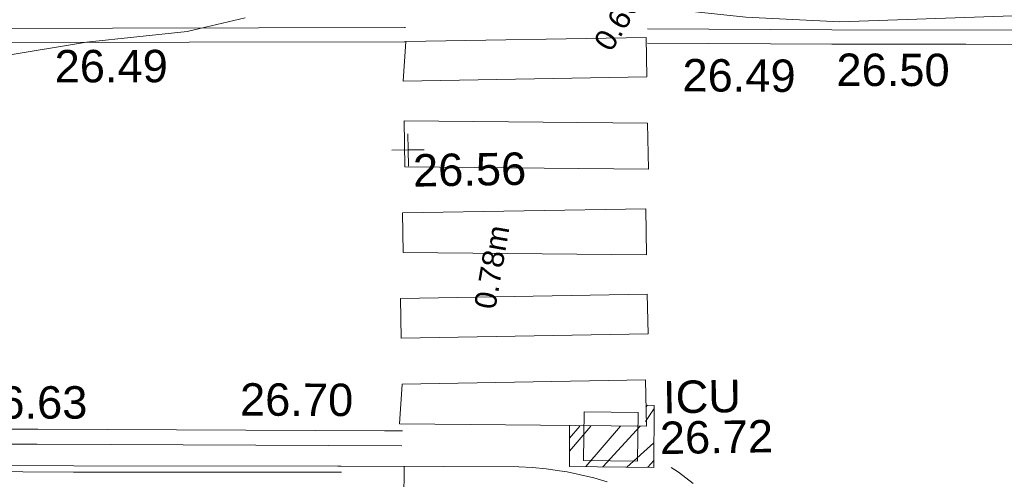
# Model space of a CAD drawing. Header units: millimetres. Extents: x -290717 to 520720, y -103372 to 287762.
# Tile 222 of 256: x 73626 to 85025, y -7870 to -2553. Entities that reach past the tile are written whole.
import ezdxf

# ---------------------------------------------------------------- set-up
doc = ezdxf.new("R2010")
doc.units = ezdxf.units.MM
for name, pattern in [('IMPORT-HIDDEN2 _3_', [4762.5, 3175, -1587.5]), ('IMPORT-UG_ELEC_LV_QLB2 _2_', [2700, 1500, -300.0000000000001, 0, -250, 150, -300.0000000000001, 0, -200]), ('IMPORT-UG_ELEC_STREET LIGHTING_QLB2 _2_', [2700, 1500, -300.0000000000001, 0, -250, 150, -300.0000000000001, 0, -200])]:
    doc.linetypes.add(name, pattern=pattern)
for name, color, linetype, lineweight, true_color in [('00_UAV_KERB_BOTTOM', 1, 'Continuous', 9, 0xff0000), ('00_UAV_KERB_TOP', 7, 'Continuous', 9, 0xa500a5), ('00_UAV_LEVEL_SPOT', 7, 'Continuous', 9, 0x666666), ('00_UAV_ROAD_MARKING_YELLOW_CONTINUOUS', 40, 'Continuous', 9, 0xffbf00), ('00_UAV_SERV_IC', 5, 'Continuous', 9, 0x0000ff), ('01_DTM_CONTOUR_MNR', 7, 'Continuous', 9, 0xa5a552), ('12333-PUM-2D-U-0001-C01 - Rev2_REVIT IMPORT_dwg', 7, 'Continuous', 9, 0x767676), ('PUM-CHAMBER EXTENTS', 6, 'IMPORT-HIDDEN2 _3_', 9, 0xff00ff), ('PUM-ELECTRIC-LV-QLB2', 1, 'IMPORT-UG_ELEC_LV_QLB2 _2_', 9, 0xff0000)]:
    doc.layers.add(name, color=color, linetype=linetype, lineweight=lineweight, true_color=true_color)
for name, color, linetype, lineweight in [('00_UAV_PEDASTRIAN', 7, 'Continuous', 9), ('00_UAV_ROAD_EDGE', 7, 'Continuous', 9), ('00_UAV_SURFACE', 7, 'Continuous', 9)]:
    doc.layers.add(name, color=color, linetype=linetype, lineweight=lineweight)
doc.styles.add('Arial_1', font='arial.ttf', dxfattribs={"height": 250})
doc.styles.add('Swis721 Lt BT_2', font='swissl.ttf', dxfattribs={"height": 375})

# ---------------------------------------------------------------- blocks, each defined once
blk = doc.blocks.new('12333-PUM-2D-U-0001-C01 - Rev2_REVIT IMPORT_dwg_UAV-2077255-Site Location Plan Existing')
at = {"layer": '00_UAV_LEVEL_SPOT', "color": 254, "true_color": 0xcccccc, "flags": 128}
for points in [[(500.0000000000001, 0), (0, 0), (0, 500.0000000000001)], [(0, -500.0000000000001), (0, 0), (-500.0000000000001, 0)]]:
    blk.add_lwpolyline(points, dxfattribs=at)
blk = doc.blocks.new('12333-PUM-2D-U-0001-C01 - Rev2_REVIT IMPORT_dwg_MGS62954_T2_Galway_ITM_3d_Rev1-2077680-Site Location Plan Existing')
at = {"layer": '00_UAV_KERB_BOTTOM', "color": 254, "true_color": 0xcccccc, "flags": 128}
blk.add_lwpolyline([(533979161.650004, 725546354.4506675), (533979123.6665002, 725546355.2555), (533976064.6665001, 725546412.2555001), (533974295.6665002, 725546452.2555001), (533974163.5670609, 725546453.8735726), (533970213.6665002, 725546502.2555001), (533969163.9427695, 725546502.1000414), (533967570.0900001, 725546501.8640001), (533966541.8784547, 725546511.1160538)], dxfattribs=at)
at = {"layer": '00_UAV_KERB_TOP', "color": 254, "true_color": 0xcccccc, "flags": 128}
blk.add_lwpolyline([(533979164.1203519, 725546284.3826109), (533979122.2729885, 725546285.2693148), (533976063.2232285, 725546342.2702421), (533974294.4465829, 725546382.2651917), (533974166.0379704, 725546383.8380556), (533970213.2429878, 725546432.2554367), (533969166.4138654, 725546432.1004068), (533967569.7802527, 725546431.8639535), (533966541.5234038, 725546441.1164148)], dxfattribs=at)
at = {"layer": '00_UAV_PEDASTRIAN', "color": 254, "true_color": 0xcccccc}
for p, q in [((533979958.2, 725550796.8000002), (533979996.3000001, 725551254)), ((533982777.6000001, 725551254.0000001), (533979996.3000001, 725551254)), ((533982777.6000001, 725550796.8000002), (533982777.6000001, 725551254.0000001)), ((533979958.2, 725550796.8000002), (533982777.6000001, 725550796.8000002)), ((533979958.2000001, 725550339.6000001), (533982777.6000001, 725550263.4000002)), ((533979958.2000001, 725550339.6000001), (533979958.2000001, 725549806.2)), ((533982777.6000001, 725550263.4000002), (533982777.6000001, 725549730.0000001)), ((533979958.2000001, 725549806.2), (533982777.6000001, 725549730.0000001)), ((533979920.1000001, 725549272.8000001), (533982739.5000001, 725549272.8000001)), ((533979920.1000001, 725549272.8000001), (533979920.1000001, 725548815.6000001)), ((533982739.5000001, 725549272.8000001), (533982739.5000001, 725548739.4)), ((533979920.1000001, 725548815.6000001), (533982739.5000001, 725548739.4)), ((533979882.0000001, 725548282.2), (533982739.5, 725548282.2000002)), ((533979882.0000001, 725548282.2), (533979882.0000001, 725547825.0000001)), ((533982739.5, 725548282.2000002), (533982739.5, 725547825.0000001)), ((533979882.0000001, 725547825.0000001), (533982739.5, 725547825.0000001)), ((533979882.0000001, 725547291.6000001), (533979843.9000001, 725546834.4)), ((533979882.0000001, 725547291.6000001), (533982701.4, 725547291.6000001)), ((533982701.4, 725547291.6000001), (533982701.4000001, 725546758.2000002)), ((533979843.9000001, 725546834.4), (533982701.4000001, 725546758.2000002))]:
    blk.add_line(p, q, dxfattribs=at)
at = {"layer": '00_UAV_ROAD_EDGE', "color": 254, "true_color": 0xcccccc, "flags": 128}
blk.add_lwpolyline([(533982235.6665002, 725546121.2555001), (533982084.43853, 725546168.1796212), (533981931.3782342, 725546208.7298119), (533981776.7541326, 725546242.8349332), (533981688.6665001, 725546259.2555001), (533981532.1395017, 725546283.1525893), (533981374.7490978, 725546300.4740462), (533981216.7714047, 725546311.1894833), (533980349.1229975, 725546329.4538534), (533979161.650004, 725546354.4506675)], dxfattribs=at)
at = {"layer": '00_UAV_ROAD_MARKING_YELLOW_CONTINUOUS', "color": 254, "true_color": 0xcccccc, "flags": 128}
for points in [[(533966605.0904867, 725551629.8808665), (533970768.4076725, 725551562.2475984), (533971604.4107679, 725551548.9947753), (533976603.727251, 725551469.7426082), (533979982.9529957, 725551416.1730925), (533979993.007997, 725551416.0133522)], [(533979990.8932426, 725551250.1599785), (533979979.7790083, 725551250.3493952), (533974991.5807527, 725551329.4221132), (533970765.7798463, 725551396.4093392), (533969992.2546105, 725551408.1612147), (533966588.0904194, 725551459.8793906)], [(533982794.7466916, 725551353.1319162), (533984930.2417638, 725551305.2160171), (533987793.662193, 725551249.8961877), (533991866.1784735, 725551171.2172397), (533992792.6833447, 725551151.1360431), (533997791.5027984, 725551042.790928), (533998555.3432362, 725551026.2353431), (534001475.3126609, 725550999.244869)], [(534001473.7796367, 725550833.3943529), (533998552.7796367, 725550860.3943529), (533996474.4121374, 725550905.4411824), (533991862.7796368, 725551005.3943528), (533991475.5733974, 725551012.874981), (533986476.507292, 725551109.4544013), (533984926.7796368, 725551139.3943529), (533982790.8329657, 725551187.3203849)], [(533969671.7796368, 725546940.394353), (533971948.7796368, 725546905.3943529), (533974671.0398197, 725546862.0906725), (533975657.7796367, 725546846.3943529), (533979669.4107661, 725546757.0569149), (533979878.7796367, 725546752.3943529)], [(533979868.0393896, 725546577.9744351), (533975647.5666887, 725546671.9626924), (533974869.7356871, 725546684.3358514), (533971939.1829441, 725546730.9529133), (533969870.4933528, 725546762.7509527), (533969662.1829441, 725546765.9529133)], [(533982981.7796367, 725546275.3943529), (533983062.7450706, 725546218.6692449), (533983149.2678525, 725546152.7422297), (533983232.9540025, 725546083.2498454)]]:
    blk.add_lwpolyline(points, dxfattribs=at)
at = {"layer": '00_UAV_SERV_IC', "color": 254, "true_color": 0xcccccc, "flags": 128}
blk.add_lwpolyline([(533981968.951, 725546370.6535001), (533981985.9510002, 725546936.6535001), (533982607.9389399, 725546917.9718835), (533982590.9389398, 725546351.9718835)], close=True, dxfattribs=at)
at = {"layer": '00_UAV_SURFACE', "color": 254, "true_color": 0xcccccc}
blk.add_line((533979876.1516428, 725545894.7067306), (533979888.4934363, 725546339.1503025), dxfattribs=at)
at = {"layer": '01_DTM_CONTOUR_MNR', "color": 254, "true_color": 0xcccccc, "flags": 128}
blk.add_lwpolyline([(533964107.8910389, 725546577.3588098), (533966571.8498575, 725549663.1358885), (533966888.9109151, 725549947.1447567), (533967493.8535148, 725550133.5656211), (533970526.6546585, 725550413.3452517), (533971007.1539949, 725550497.608952), (533971609.7433144, 725550618.6437465), (533976300.0000001, 725551310.0000002), (533977467.5556726, 725551414.5440949), (533977680.0000002, 725551460.0000001), (533978141.3932854, 725551561.1528777)], dxfattribs=at)
blk.add_lwpolyline([(533982300.0000001, 725551670), (533983935.2287604, 725551466.3850366), (533985023.7931035, 725551395.0000001), (533990030.0000001, 725551480), (533985355.4213484, 725551605.8567417), (533985248.6557704, 725551609.4096079), (533982886.201923, 725551658.3653847)], close=True, dxfattribs=at)
at = {"xscale": 0.375, "yscale": 0.375, "zscale": 0.375}
blk.add_blockref('12333-PUM-2D-U-0001-C01 - Rev2_REVIT IMPORT_dwg_UAV-2077255-Site Location Plan Existing', (533980000, 725550000), dxfattribs=at)
at = {"layer": '00_UAV_LEVEL_SPOT', "insert": (533980051.8765643, 725549949.1441548), "char_height": 375, "width": 1495.902363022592, "attachment_point": 1, "line_spacing_factor": 1.005061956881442, "style": 'Swis721 Lt BT_2'}
blk.add_mtext('26.56', dxfattribs=at)
at = {"layer": '00_UAV_ROAD_EDGE', "color": 251, "true_color": 0x666666, "insert": (533983194.4242762, 725550997.0940243), "char_height": 375, "width": 1495.902363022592, "attachment_point": 1, "rotation": 358.68890805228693, "line_spacing_factor": 1.005061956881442, "style": 'Swis721 Lt BT_2'}
blk.add_mtext('26.49', dxfattribs=at)
at = {"layer": '00_UAV_ROAD_MARKING_YELLOW_CONTINUOUS', "color": 251, "true_color": 0x666666, "char_height": 375, "width": 1495.902363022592, "attachment_point": 1, "line_spacing_factor": 1.005061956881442, "style": 'Swis721 Lt BT_2'}
for s, insert, rotation in [('26.49', (533975927.7952206, 725551227.7707797), 359.09178897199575), ('26.50', (533984977.4737993, 725551028.9907589), 358.8932123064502), ('26.63', (533974928.9258595, 725547353.259844), 359.0838853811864), ('26.70', (533978007.6529031, 725547336.3512518), 358.72425652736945)]:
    blk.add_mtext(s, dxfattribs=dict(at, insert=insert, rotation=rotation))
at = {"layer": '00_UAV_SERV_IC', "color": 251, "true_color": 0x666666, "char_height": 375, "attachment_point": 1, "line_spacing_factor": 1.005061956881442, "style": 'Swis721 Lt BT_2'}
for s, insert, width in [('ICU', (533982900.2756054, 725547275.6094834), 1021.012723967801), ('26.72', (533982855.4474549, 725546805.2304825), 1495.902363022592)]:
    blk.add_mtext(s, dxfattribs=dict(at, insert=insert, width=width))
blk = doc.blocks.new('12333-PUM-2D-U-0001-C01 - Rev2_REVIT IMPORT_dwg-1620468-Site Location Plan Existing')
at = {"layer": 'PUM-CHAMBER EXTENTS', "true_color": 0xffaaff}
h = blk.add_hatch(dxfattribs=at)
h.set_pattern_fill('FP_3', color=211, style=0, pattern_type=2)
h.set_pattern_definition([(45, (-533641079.65, -725615854.3560001), (-265.1650429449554, 265.1650429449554), []), (45, (-533640902.873, -725615854.3560001), (-265.1650429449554, 265.1650429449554), [])])
h.paths.add_polyline_path([(341700.3501529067, -69575.35617868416), (341715.3501529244, -68858.3561786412), (341621.7501528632, -68855.76948467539), (341612.4439529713, -69095.90801328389), (340733.134898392, -69080.64534165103), (340723.350152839, -69548.35617868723), (341613.4276155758, -69572.95402053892)])
at = {"layer": 'PUM-CHAMBER EXTENTS', "color": 211, "linetype": 'Continuous', "true_color": 0xffaaff, "flags": 128}
blk.add_lwpolyline([(341621.7501528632, -68855.76948465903), (341715.3501529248, -68858.3561786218), (341700.3501529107, -69575.35617868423), (340723.350152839, -69548.35617868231), (340733.3060491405, -69072.4643358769)], dxfattribs=at)
blk.add_blockref('12333-PUM-2D-U-0001-C01 - Rev2_REVIT IMPORT_dwg_MGS62954_T2_Galway_ITM_3d_Rev1-2077680-Site Location Plan Existing', (-533641079.6498471, -725615854.3561786))
at = {"layer": 'PUM-ELECTRIC-LV-QLB2', "char_height": 250, "width": 1160.025439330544, "attachment_point": 2, "line_spacing_factor": 0.9417779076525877, "style": 'Arial_1'}
for s, insert, rotation in [('0.66m', (341340.2527812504, -64229.89798611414), 57.14369992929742), ('0.78m', (339741.4648099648, -67202.45642832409), 79.14954987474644)]:
    blk.add_mtext(s, dxfattribs=dict(at, insert=insert, rotation=rotation))

msp = doc.modelspace()

# ---------------------------------------------------------------- block references
at = {"layer": '12333-PUM-2D-U-0001-C01 - Rev2_REVIT IMPORT_dwg', "color": 254, "linetype": 'IMPORT-UG_ELEC_STREET LIGHTING_QLB2 _2_', "true_color": 0xffd4d4, "rotation": 0.9999999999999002}
msp.add_blockref('12333-PUM-2D-U-0001-C01 - Rev2_REVIT IMPORT_dwg-1620468-Site Location Plan Existing', (-261895.0770586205, 55869.5817132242), dxfattribs=at)

doc.saveas('drawing.dxf')
